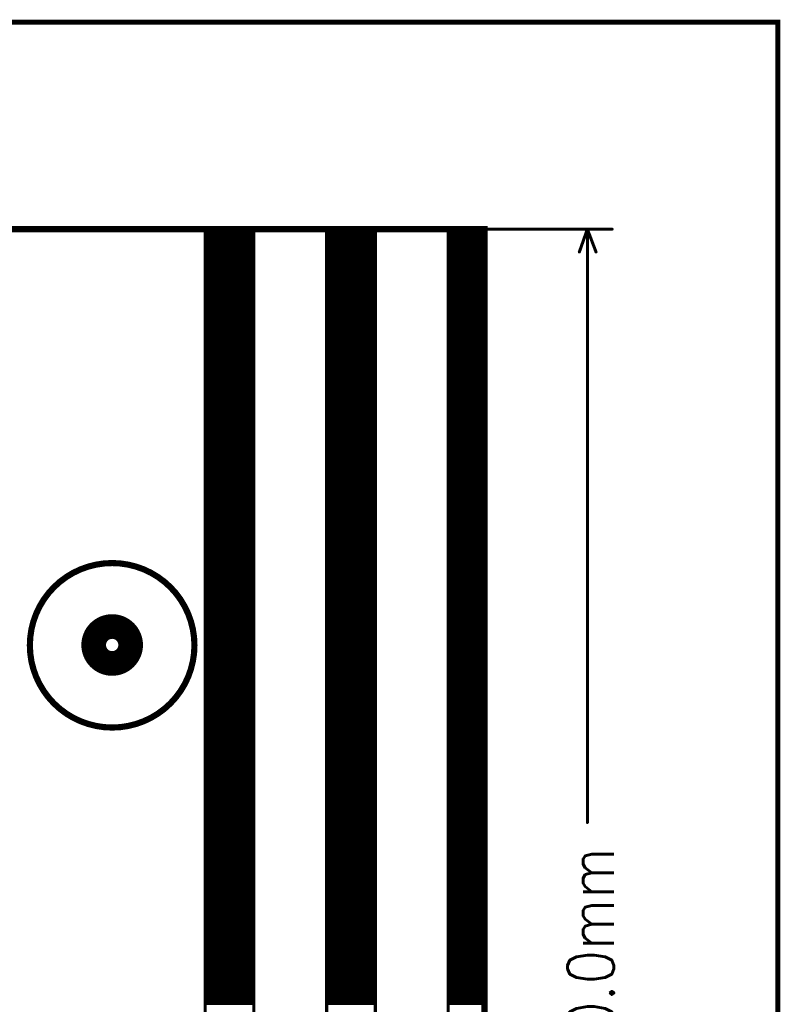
# Model space of a CAD drawing. Extents: x 2.14 to 10.29, y 1.14 to 8.17.
# Tile 14 of 14: x 9.05 to 10.29, y 6.57 to 8.17. Entities that reach past the tile are written whole.
import ezdxf

# ---------------------------------------------------------------- set-up
doc = ezdxf.new("R2010")
doc.units = 0
doc.header["$LTSCALE"] = 25
doc.layers.get('0').update_dxf_attribs({"linetype": 'CONTINUOUS'})
doc.styles.get("Standard").update_dxf_attribs({"font": 'simplex'})

# ---------------------------------------------------------------- blocks, each defined once
blk = doc.blocks.new('DISC')
at = {"color": 0, "const_width": 0.5}
blk.add_lwpolyline([(0, 0.25, 1), (0, -0.25, 1)], format="xyb", close=True, dxfattribs=at)

msp = doc.modelspace()

# ---------------------------------------------------------------- linework, layer by layer
at = {"color": 1, "const_width": 0.008}
msp.add_lwpolyline([(2.146, 1.142), (10.281, 1.142), (10.281, 8.165), (2.146, 8.165), (2.146, 1.142)], dxfattribs=at)
at = {"color": 3}
for points, const_width in [([(8.388, 4.528), (8.388, 7.829), (9.805, 7.829), (9.805, 4.528), (8.388, 4.528)], 0.01), ([(9.234, 7.829), (10.012, 7.829)], 0.005), ([(9.352, 7.829), (9.431, 7.829), (9.431, 4.53), (9.352, 4.53), (9.352, 7.829)], 0.005), ([(9.549, 7.829), (9.628, 7.829), (9.628, 4.53), (9.549, 4.53), (9.549, 7.829)], 0.005), ([(9.746, 7.829), (9.805, 7.829), (9.805, 4.53), (9.746, 4.53), (9.746, 7.829)], 0.005), ([(9.972, 7.829), (9.959, 7.792)], 0.005), ([(9.972, 6.866), (9.972, 7.829)], 0.005), ([(9.972, 7.829), (9.986, 7.792)], 0.005), ([(9.352, 7.827), (9.431, 7.827)], 0.005), ([(9.352, 7.822), (9.431, 7.822)], 0.005), ([(9.352, 7.817), (9.431, 7.817)], 0.005), ([(9.549, 7.827), (9.628, 7.827)], 0.005), ([(9.549, 7.822), (9.628, 7.822)], 0.005), ([(9.549, 7.817), (9.628, 7.817)], 0.005), ([(9.746, 7.827), (9.805, 7.827)], 0.005), ([(9.746, 7.822), (9.805, 7.822)], 0.005), ([(9.746, 7.817), (9.805, 7.817)], 0.005), ([(9.352, 7.812), (9.431, 7.812)], 0.005), ([(9.352, 7.807), (9.431, 7.807)], 0.005), ([(9.352, 7.802), (9.431, 7.802)], 0.005), ([(9.352, 7.797), (9.431, 7.797)], 0.005), ([(9.549, 7.812), (9.628, 7.812)], 0.005), ([(9.549, 7.807), (9.628, 7.807)], 0.005), ([(9.549, 7.802), (9.628, 7.802)], 0.005), ([(9.549, 7.797), (9.628, 7.797)], 0.005), ([(9.746, 7.812), (9.805, 7.812)], 0.005), ([(9.746, 7.807), (9.805, 7.807)], 0.005), ([(9.746, 7.802), (9.805, 7.802)], 0.005), ([(9.746, 7.797), (9.805, 7.797)], 0.005), ([(9.352, 7.792), (9.431, 7.792)], 0.005), ([(9.352, 7.787), (9.431, 7.787)], 0.005), ([(9.352, 7.782), (9.431, 7.782)], 0.005), ([(9.549, 7.792), (9.628, 7.792)], 0.005), ([(9.549, 7.787), (9.628, 7.787)], 0.005), ([(9.549, 7.782), (9.628, 7.782)], 0.005), ([(9.746, 7.792), (9.805, 7.792)], 0.005), ([(9.746, 7.787), (9.805, 7.787)], 0.005), ([(9.746, 7.782), (9.805, 7.782)], 0.005), ([(9.352, 7.777), (9.431, 7.777)], 0.005), ([(9.352, 7.772), (9.431, 7.772)], 0.005), ([(9.352, 7.767), (9.431, 7.767)], 0.005), ([(9.549, 7.777), (9.628, 7.777)], 0.005), ([(9.549, 7.772), (9.628, 7.772)], 0.005), ([(9.549, 7.767), (9.628, 7.767)], 0.005), ([(9.746, 7.777), (9.805, 7.777)], 0.005), ([(9.746, 7.772), (9.805, 7.772)], 0.005), ([(9.746, 7.767), (9.805, 7.767)], 0.005), ([(9.352, 7.762), (9.431, 7.762)], 0.005), ([(9.352, 7.757), (9.431, 7.757)], 0.005), ([(9.352, 7.752), (9.431, 7.752)], 0.005), ([(9.549, 7.762), (9.628, 7.762)], 0.005), ([(9.549, 7.757), (9.628, 7.757)], 0.005), ([(9.549, 7.752), (9.628, 7.752)], 0.005), ([(9.746, 7.762), (9.805, 7.762)], 0.005), ([(9.746, 7.757), (9.805, 7.757)], 0.005), ([(9.746, 7.752), (9.805, 7.752)], 0.005), ([(9.352, 7.747), (9.431, 7.747)], 0.005), ([(9.352, 7.742), (9.431, 7.742)], 0.005), ([(9.352, 7.737), (9.431, 7.737)], 0.005), ([(9.549, 7.747), (9.628, 7.747)], 0.005), ([(9.549, 7.742), (9.628, 7.742)], 0.005), ([(9.549, 7.737), (9.628, 7.737)], 0.005), ([(9.746, 7.747), (9.805, 7.747)], 0.005), ([(9.746, 7.742), (9.805, 7.742)], 0.005), ([(9.746, 7.737), (9.805, 7.737)], 0.005), ([(9.352, 7.732), (9.431, 7.732)], 0.005), ([(9.352, 7.727), (9.431, 7.727)], 0.005), ([(9.352, 7.722), (9.431, 7.722)], 0.005), ([(9.549, 7.732), (9.628, 7.732)], 0.005), ([(9.549, 7.727), (9.628, 7.727)], 0.005), ([(9.549, 7.722), (9.628, 7.722)], 0.005), ([(9.746, 7.732), (9.805, 7.732)], 0.005), ([(9.746, 7.727), (9.805, 7.727)], 0.005), ([(9.746, 7.722), (9.805, 7.722)], 0.005), ([(9.352, 7.717), (9.431, 7.717)], 0.005), ([(9.352, 7.712), (9.431, 7.712)], 0.005), ([(9.352, 7.707), (9.431, 7.707)], 0.005), ([(9.352, 7.702), (9.431, 7.702)], 0.005), ([(9.549, 7.717), (9.628, 7.717)], 0.005), ([(9.549, 7.712), (9.628, 7.712)], 0.005), ([(9.549, 7.707), (9.628, 7.707)], 0.005), ([(9.549, 7.702), (9.628, 7.702)], 0.005), ([(9.746, 7.717), (9.805, 7.717)], 0.005), ([(9.746, 7.712), (9.805, 7.712)], 0.005), ([(9.746, 7.707), (9.805, 7.707)], 0.005), ([(9.746, 7.702), (9.805, 7.702)], 0.005), ([(9.352, 7.697), (9.431, 7.697)], 0.005), ([(9.352, 7.692), (9.431, 7.692)], 0.005), ([(9.352, 7.687), (9.431, 7.687)], 0.005), ([(9.549, 7.697), (9.628, 7.697)], 0.005), ([(9.549, 7.692), (9.628, 7.692)], 0.005), ([(9.549, 7.687), (9.628, 7.687)], 0.005), ([(9.746, 7.697), (9.805, 7.697)], 0.005), ([(9.746, 7.692), (9.805, 7.692)], 0.005), ([(9.746, 7.687), (9.805, 7.687)], 0.005), ([(9.352, 7.682), (9.431, 7.682)], 0.005), ([(9.352, 7.677), (9.431, 7.677)], 0.005), ([(9.352, 7.672), (9.431, 7.672)], 0.005), ([(9.549, 7.682), (9.628, 7.682)], 0.005), ([(9.549, 7.677), (9.628, 7.677)], 0.005), ([(9.549, 7.672), (9.628, 7.672)], 0.005), ([(9.746, 7.682), (9.805, 7.682)], 0.005), ([(9.746, 7.677), (9.805, 7.677)], 0.005), ([(9.746, 7.672), (9.805, 7.672)], 0.005), ([(9.352, 7.667), (9.431, 7.667)], 0.005), ([(9.352, 7.662), (9.431, 7.662)], 0.005), ([(9.352, 7.657), (9.431, 7.657)], 0.005), ([(9.549, 7.667), (9.628, 7.667)], 0.005), ([(9.549, 7.662), (9.628, 7.662)], 0.005), ([(9.549, 7.657), (9.628, 7.657)], 0.005), ([(9.746, 7.667), (9.805, 7.667)], 0.005), ([(9.746, 7.662), (9.805, 7.662)], 0.005), ([(9.746, 7.657), (9.805, 7.657)], 0.005), ([(9.352, 7.652), (9.431, 7.652)], 0.005), ([(9.352, 7.647), (9.431, 7.647)], 0.005), ([(9.352, 7.642), (9.431, 7.642)], 0.005), ([(9.549, 7.652), (9.628, 7.652)], 0.005), ([(9.549, 7.647), (9.628, 7.647)], 0.005), ([(9.549, 7.642), (9.628, 7.642)], 0.005), ([(9.746, 7.652), (9.805, 7.652)], 0.005), ([(9.746, 7.647), (9.805, 7.647)], 0.005), ([(9.746, 7.642), (9.805, 7.642)], 0.005), ([(9.352, 7.637), (9.431, 7.637)], 0.005), ([(9.352, 7.632), (9.431, 7.632)], 0.005), ([(9.352, 7.627), (9.431, 7.627)], 0.005), ([(9.352, 7.622), (9.431, 7.622)], 0.005), ([(9.549, 7.637), (9.628, 7.637)], 0.005), ([(9.549, 7.632), (9.628, 7.632)], 0.005), ([(9.549, 7.627), (9.628, 7.627)], 0.005), ([(9.549, 7.622), (9.628, 7.622)], 0.005), ([(9.746, 7.637), (9.805, 7.637)], 0.005), ([(9.746, 7.632), (9.805, 7.632)], 0.005), ([(9.746, 7.627), (9.805, 7.627)], 0.005), ([(9.746, 7.622), (9.805, 7.622)], 0.005), ([(9.352, 7.617), (9.431, 7.617)], 0.005), ([(9.352, 7.612), (9.431, 7.612)], 0.005), ([(9.352, 7.607), (9.431, 7.607)], 0.005), ([(9.549, 7.617), (9.628, 7.617)], 0.005), ([(9.549, 7.612), (9.628, 7.612)], 0.005), ([(9.549, 7.607), (9.628, 7.607)], 0.005), ([(9.746, 7.617), (9.805, 7.617)], 0.005), ([(9.746, 7.612), (9.805, 7.612)], 0.005), ([(9.746, 7.607), (9.805, 7.607)], 0.005), ([(9.352, 7.602), (9.431, 7.602)], 0.005), ([(9.352, 7.597), (9.431, 7.597)], 0.005), ([(9.352, 7.592), (9.431, 7.592)], 0.005), ([(9.549, 7.602), (9.628, 7.602)], 0.005), ([(9.549, 7.597), (9.628, 7.597)], 0.005), ([(9.549, 7.592), (9.628, 7.592)], 0.005), ([(9.746, 7.602), (9.805, 7.602)], 0.005), ([(9.746, 7.597), (9.805, 7.597)], 0.005), ([(9.746, 7.592), (9.805, 7.592)], 0.005), ([(9.352, 7.587), (9.431, 7.587)], 0.005), ([(9.352, 7.582), (9.431, 7.582)], 0.005), ([(9.352, 7.577), (9.431, 7.577)], 0.005), ([(9.549, 7.587), (9.628, 7.587)], 0.005), ([(9.549, 7.582), (9.628, 7.582)], 0.005), ([(9.549, 7.577), (9.628, 7.577)], 0.005), ([(9.746, 7.587), (9.805, 7.587)], 0.005), ([(9.746, 7.582), (9.805, 7.582)], 0.005), ([(9.746, 7.577), (9.805, 7.577)], 0.005), ([(9.352, 7.572), (9.431, 7.572)], 0.005), ([(9.352, 7.567), (9.431, 7.567)], 0.005), ([(9.352, 7.562), (9.431, 7.562)], 0.005), ([(9.549, 7.572), (9.628, 7.572)], 0.005), ([(9.549, 7.567), (9.628, 7.567)], 0.005), ([(9.549, 7.562), (9.628, 7.562)], 0.005), ([(9.746, 7.572), (9.805, 7.572)], 0.005), ([(9.746, 7.567), (9.805, 7.567)], 0.005), ([(9.746, 7.562), (9.805, 7.562)], 0.005), ([(9.352, 7.557), (9.431, 7.557)], 0.005), ([(9.352, 7.552), (9.431, 7.552)], 0.005), ([(9.352, 7.547), (9.431, 7.547)], 0.005), ([(9.352, 7.542), (9.431, 7.542)], 0.005), ([(9.549, 7.557), (9.628, 7.557)], 0.005), ([(9.549, 7.552), (9.628, 7.552)], 0.005), ([(9.549, 7.547), (9.628, 7.547)], 0.005), ([(9.549, 7.542), (9.628, 7.542)], 0.005), ([(9.746, 7.557), (9.805, 7.557)], 0.005), ([(9.746, 7.552), (9.805, 7.552)], 0.005), ([(9.746, 7.547), (9.805, 7.547)], 0.005), ([(9.746, 7.542), (9.805, 7.542)], 0.005), ([(9.352, 7.537), (9.431, 7.537)], 0.005), ([(9.352, 7.532), (9.431, 7.532)], 0.005), ([(9.352, 7.527), (9.431, 7.527)], 0.005), ([(9.549, 7.537), (9.628, 7.537)], 0.005), ([(9.549, 7.532), (9.628, 7.532)], 0.005), ([(9.549, 7.527), (9.628, 7.527)], 0.005), ([(9.746, 7.537), (9.805, 7.537)], 0.005), ([(9.746, 7.532), (9.805, 7.532)], 0.005), ([(9.746, 7.527), (9.805, 7.527)], 0.005), ([(9.352, 7.522), (9.431, 7.522)], 0.005), ([(9.352, 7.517), (9.431, 7.517)], 0.005), ([(9.352, 7.512), (9.431, 7.512)], 0.005), ([(9.549, 7.522), (9.628, 7.522)], 0.005), ([(9.549, 7.517), (9.628, 7.517)], 0.005), ([(9.549, 7.512), (9.628, 7.512)], 0.005), ([(9.746, 7.522), (9.805, 7.522)], 0.005), ([(9.746, 7.517), (9.805, 7.517)], 0.005), ([(9.746, 7.512), (9.805, 7.512)], 0.005), ([(9.352, 7.507), (9.431, 7.507)], 0.005), ([(9.352, 7.502), (9.431, 7.502)], 0.005), ([(9.352, 7.497), (9.431, 7.497)], 0.005), ([(9.549, 7.507), (9.628, 7.507)], 0.005), ([(9.549, 7.502), (9.628, 7.502)], 0.005), ([(9.549, 7.497), (9.628, 7.497)], 0.005), ([(9.746, 7.507), (9.805, 7.507)], 0.005), ([(9.746, 7.502), (9.805, 7.502)], 0.005), ([(9.746, 7.497), (9.805, 7.497)], 0.005), ([(9.352, 7.492), (9.431, 7.492)], 0.005), ([(9.352, 7.487), (9.431, 7.487)], 0.005), ([(9.352, 7.482), (9.431, 7.482)], 0.005), ([(9.549, 7.492), (9.628, 7.492)], 0.005), ([(9.549, 7.487), (9.628, 7.487)], 0.005), ([(9.549, 7.482), (9.628, 7.482)], 0.005), ([(9.746, 7.492), (9.805, 7.492)], 0.005), ([(9.746, 7.487), (9.805, 7.487)], 0.005), ([(9.746, 7.482), (9.805, 7.482)], 0.005), ([(9.352, 7.477), (9.431, 7.477)], 0.005), ([(9.352, 7.472), (9.431, 7.472)], 0.005), ([(9.352, 7.467), (9.431, 7.467)], 0.005), ([(9.352, 7.462), (9.431, 7.462)], 0.005), ([(9.549, 7.477), (9.628, 7.477)], 0.005), ([(9.549, 7.472), (9.628, 7.472)], 0.005), ([(9.549, 7.467), (9.628, 7.467)], 0.005), ([(9.549, 7.462), (9.628, 7.462)], 0.005), ([(9.746, 7.477), (9.805, 7.477)], 0.005), ([(9.746, 7.472), (9.805, 7.472)], 0.005), ([(9.746, 7.467), (9.805, 7.467)], 0.005), ([(9.746, 7.462), (9.805, 7.462)], 0.005), ([(9.352, 7.457), (9.431, 7.457)], 0.005), ([(9.352, 7.452), (9.431, 7.452)], 0.005), ([(9.352, 7.447), (9.431, 7.447)], 0.005), ([(9.549, 7.457), (9.628, 7.457)], 0.005), ([(9.549, 7.452), (9.628, 7.452)], 0.005), ([(9.549, 7.447), (9.628, 7.447)], 0.005), ([(9.746, 7.457), (9.805, 7.457)], 0.005), ([(9.746, 7.452), (9.805, 7.452)], 0.005), ([(9.746, 7.447), (9.805, 7.447)], 0.005), ([(9.352, 7.442), (9.431, 7.442)], 0.005), ([(9.352, 7.437), (9.431, 7.437)], 0.005), ([(9.352, 7.432), (9.431, 7.432)], 0.005), ([(9.549, 7.442), (9.628, 7.442)], 0.005), ([(9.549, 7.437), (9.628, 7.437)], 0.005), ([(9.549, 7.432), (9.628, 7.432)], 0.005), ([(9.746, 7.442), (9.805, 7.442)], 0.005), ([(9.746, 7.437), (9.805, 7.437)], 0.005), ([(9.746, 7.432), (9.805, 7.432)], 0.005), ([(9.352, 7.427), (9.431, 7.427)], 0.005), ([(9.352, 7.422), (9.431, 7.422)], 0.005), ([(9.352, 7.417), (9.431, 7.417)], 0.005), ([(9.549, 7.427), (9.628, 7.427)], 0.005), ([(9.549, 7.422), (9.628, 7.422)], 0.005), ([(9.549, 7.417), (9.628, 7.417)], 0.005), ([(9.746, 7.427), (9.805, 7.427)], 0.005), ([(9.746, 7.422), (9.805, 7.422)], 0.005), ([(9.746, 7.417), (9.805, 7.417)], 0.005), ([(9.352, 7.412), (9.431, 7.412)], 0.005), ([(9.352, 7.407), (9.431, 7.407)], 0.005), ([(9.352, 7.402), (9.431, 7.402)], 0.005), ([(9.549, 7.412), (9.628, 7.412)], 0.005), ([(9.549, 7.407), (9.628, 7.407)], 0.005), ([(9.549, 7.402), (9.628, 7.402)], 0.005), ([(9.746, 7.412), (9.805, 7.412)], 0.005), ([(9.746, 7.407), (9.805, 7.407)], 0.005), ([(9.746, 7.402), (9.805, 7.402)], 0.005), ([(9.352, 7.397), (9.431, 7.397)], 0.005), ([(9.352, 7.392), (9.431, 7.392)], 0.005), ([(9.352, 7.387), (9.431, 7.387)], 0.005), ([(9.352, 7.382), (9.431, 7.382)], 0.005), ([(9.549, 7.397), (9.628, 7.397)], 0.005), ([(9.549, 7.392), (9.628, 7.392)], 0.005), ([(9.549, 7.387), (9.628, 7.387)], 0.005), ([(9.549, 7.382), (9.628, 7.382)], 0.005), ([(9.746, 7.397), (9.805, 7.397)], 0.005), ([(9.746, 7.392), (9.805, 7.392)], 0.005), ([(9.746, 7.387), (9.805, 7.387)], 0.005), ([(9.746, 7.382), (9.805, 7.382)], 0.005), ([(9.352, 7.377), (9.431, 7.377)], 0.005), ([(9.352, 7.372), (9.431, 7.372)], 0.005), ([(9.352, 7.367), (9.431, 7.367)], 0.005), ([(9.549, 7.377), (9.628, 7.377)], 0.005), ([(9.549, 7.372), (9.628, 7.372)], 0.005), ([(9.549, 7.367), (9.628, 7.367)], 0.005), ([(9.746, 7.377), (9.805, 7.377)], 0.005), ([(9.746, 7.372), (9.805, 7.372)], 0.005), ([(9.746, 7.367), (9.805, 7.367)], 0.005), ([(9.352, 7.362), (9.431, 7.362)], 0.005), ([(9.352, 7.357), (9.431, 7.357)], 0.005), ([(9.352, 7.352), (9.431, 7.352)], 0.005), ([(9.549, 7.362), (9.628, 7.362)], 0.005), ([(9.549, 7.357), (9.628, 7.357)], 0.005), ([(9.549, 7.352), (9.628, 7.352)], 0.005), ([(9.746, 7.362), (9.805, 7.362)], 0.005), ([(9.746, 7.357), (9.805, 7.357)], 0.005), ([(9.746, 7.352), (9.805, 7.352)], 0.005), ([(9.352, 7.347), (9.431, 7.347)], 0.005), ([(9.352, 7.342), (9.431, 7.342)], 0.005), ([(9.352, 7.337), (9.431, 7.337)], 0.005), ([(9.549, 7.347), (9.628, 7.347)], 0.005), ([(9.549, 7.342), (9.628, 7.342)], 0.005), ([(9.549, 7.337), (9.628, 7.337)], 0.005), ([(9.746, 7.347), (9.805, 7.347)], 0.005), ([(9.746, 7.342), (9.805, 7.342)], 0.005), ([(9.746, 7.337), (9.805, 7.337)], 0.005), ([(9.352, 7.332), (9.431, 7.332)], 0.005), ([(9.352, 7.327), (9.431, 7.327)], 0.005), ([(9.352, 7.322), (9.431, 7.322)], 0.005), ([(9.549, 7.332), (9.628, 7.332)], 0.005), ([(9.549, 7.327), (9.628, 7.327)], 0.005), ([(9.549, 7.322), (9.628, 7.322)], 0.005), ([(9.746, 7.332), (9.805, 7.332)], 0.005), ([(9.746, 7.327), (9.805, 7.327)], 0.005), ([(9.746, 7.322), (9.805, 7.322)], 0.005), ([(9.352, 7.317), (9.431, 7.317)], 0.005), ([(9.352, 7.312), (9.431, 7.312)], 0.005), ([(9.352, 7.307), (9.431, 7.307)], 0.005), ([(9.352, 7.302), (9.431, 7.302)], 0.005), ([(9.549, 7.317), (9.628, 7.317)], 0.005), ([(9.549, 7.312), (9.628, 7.312)], 0.005), ([(9.549, 7.307), (9.628, 7.307)], 0.005), ([(9.549, 7.302), (9.628, 7.302)], 0.005), ([(9.746, 7.317), (9.805, 7.317)], 0.005), ([(9.746, 7.312), (9.805, 7.312)], 0.005), ([(9.746, 7.307), (9.805, 7.307)], 0.005), ([(9.746, 7.302), (9.805, 7.302)], 0.005), ([(9.352, 7.297), (9.431, 7.297)], 0.005), ([(9.352, 7.292), (9.431, 7.292)], 0.005), ([(9.352, 7.287), (9.431, 7.287)], 0.005), ([(9.549, 7.297), (9.628, 7.297)], 0.005), ([(9.549, 7.292), (9.628, 7.292)], 0.005), ([(9.549, 7.287), (9.628, 7.287)], 0.005), ([(9.746, 7.297), (9.805, 7.297)], 0.005), ([(9.746, 7.292), (9.805, 7.292)], 0.005), ([(9.746, 7.287), (9.805, 7.287)], 0.005), ([(9.352, 7.282), (9.431, 7.282)], 0.005), ([(9.352, 7.277), (9.431, 7.277)], 0.005), ([(9.352, 7.272), (9.431, 7.272)], 0.005), ([(9.549, 7.282), (9.628, 7.282)], 0.005), ([(9.549, 7.277), (9.628, 7.277)], 0.005), ([(9.549, 7.272), (9.628, 7.272)], 0.005), ([(9.746, 7.282), (9.805, 7.282)], 0.005), ([(9.746, 7.277), (9.805, 7.277)], 0.005), ([(9.746, 7.272), (9.805, 7.272)], 0.005), ([(9.352, 7.267), (9.431, 7.267)], 0.005), ([(9.352, 7.262), (9.431, 7.262)], 0.005), ([(9.352, 7.257), (9.431, 7.257)], 0.005), ([(9.549, 7.267), (9.628, 7.267)], 0.005), ([(9.549, 7.262), (9.628, 7.262)], 0.005), ([(9.549, 7.257), (9.628, 7.257)], 0.005), ([(9.746, 7.267), (9.805, 7.267)], 0.005), ([(9.746, 7.262), (9.805, 7.262)], 0.005), ([(9.746, 7.257), (9.805, 7.257)], 0.005), ([(9.352, 7.252), (9.431, 7.252)], 0.005), ([(9.352, 7.247), (9.431, 7.247)], 0.005), ([(9.352, 7.242), (9.431, 7.242)], 0.005), ([(9.549, 7.252), (9.628, 7.252)], 0.005), ([(9.549, 7.247), (9.628, 7.247)], 0.005), ([(9.549, 7.242), (9.628, 7.242)], 0.005), ([(9.746, 7.252), (9.805, 7.252)], 0.005), ([(9.746, 7.247), (9.805, 7.247)], 0.005), ([(9.746, 7.242), (9.805, 7.242)], 0.005), ([(9.352, 7.237), (9.431, 7.237)], 0.005), ([(9.352, 7.232), (9.431, 7.232)], 0.005), ([(9.352, 7.227), (9.431, 7.227)], 0.005), ([(9.352, 7.222), (9.431, 7.222)], 0.005), ([(9.549, 7.237), (9.628, 7.237)], 0.005), ([(9.549, 7.232), (9.628, 7.232)], 0.005), ([(9.549, 7.227), (9.628, 7.227)], 0.005), ([(9.549, 7.222), (9.628, 7.222)], 0.005), ([(9.746, 7.237), (9.805, 7.237)], 0.005), ([(9.746, 7.232), (9.805, 7.232)], 0.005), ([(9.746, 7.227), (9.805, 7.227)], 0.005), ([(9.746, 7.222), (9.805, 7.222)], 0.005), ([(9.352, 7.217), (9.431, 7.217)], 0.005), ([(9.352, 7.212), (9.431, 7.212)], 0.005), ([(9.352, 7.207), (9.431, 7.207)], 0.005), ([(9.549, 7.217), (9.628, 7.217)], 0.005), ([(9.549, 7.212), (9.628, 7.212)], 0.005), ([(9.549, 7.207), (9.628, 7.207)], 0.005), ([(9.746, 7.217), (9.805, 7.217)], 0.005), ([(9.746, 7.212), (9.805, 7.212)], 0.005), ([(9.746, 7.207), (9.805, 7.207)], 0.005), ([(9.352, 7.202), (9.431, 7.202)], 0.005), ([(9.352, 7.197), (9.431, 7.197)], 0.005), ([(9.352, 7.192), (9.431, 7.192)], 0.005), ([(9.549, 7.202), (9.628, 7.202)], 0.005), ([(9.549, 7.197), (9.628, 7.197)], 0.005), ([(9.549, 7.192), (9.628, 7.192)], 0.005), ([(9.746, 7.202), (9.805, 7.202)], 0.005), ([(9.746, 7.197), (9.805, 7.197)], 0.005), ([(9.746, 7.192), (9.805, 7.192)], 0.005), ([(9.352, 7.187), (9.431, 7.187)], 0.005), ([(9.352, 7.182), (9.431, 7.182)], 0.005), ([(9.352, 7.177), (9.431, 7.177)], 0.005), ([(9.549, 7.187), (9.628, 7.187)], 0.005), ([(9.549, 7.182), (9.628, 7.182)], 0.005), ([(9.549, 7.177), (9.628, 7.177)], 0.005), ([(9.746, 7.187), (9.805, 7.187)], 0.005), ([(9.746, 7.182), (9.805, 7.182)], 0.005), ([(9.746, 7.177), (9.805, 7.177)], 0.005), ([(9.352, 7.172), (9.431, 7.172)], 0.005), ([(9.352, 7.167), (9.431, 7.167)], 0.005), ([(9.352, 7.162), (9.431, 7.162)], 0.005), ([(9.549, 7.172), (9.628, 7.172)], 0.005), ([(9.549, 7.167), (9.628, 7.167)], 0.005), ([(9.549, 7.162), (9.628, 7.162)], 0.005), ([(9.746, 7.172), (9.805, 7.172)], 0.005), ([(9.746, 7.167), (9.805, 7.167)], 0.005), ([(9.746, 7.162), (9.805, 7.162)], 0.005), ([(9.352, 7.157), (9.431, 7.157)], 0.005), ([(9.352, 7.152), (9.431, 7.152)], 0.005), ([(9.352, 7.147), (9.431, 7.147)], 0.005), ([(9.352, 7.142), (9.431, 7.142)], 0.005), ([(9.549, 7.157), (9.628, 7.157)], 0.005), ([(9.549, 7.152), (9.628, 7.152)], 0.005), ([(9.549, 7.147), (9.628, 7.147)], 0.005), ([(9.549, 7.142), (9.628, 7.142)], 0.005), ([(9.746, 7.157), (9.805, 7.157)], 0.005), ([(9.746, 7.152), (9.805, 7.152)], 0.005), ([(9.746, 7.147), (9.805, 7.147)], 0.005), ([(9.746, 7.142), (9.805, 7.142)], 0.005), ([(9.352, 7.137), (9.431, 7.137)], 0.005), ([(9.352, 7.132), (9.431, 7.132)], 0.005), ([(9.352, 7.127), (9.431, 7.127)], 0.005), ([(9.549, 7.137), (9.628, 7.137)], 0.005), ([(9.549, 7.132), (9.628, 7.132)], 0.005), ([(9.549, 7.127), (9.628, 7.127)], 0.005), ([(9.746, 7.137), (9.805, 7.137)], 0.005), ([(9.746, 7.132), (9.805, 7.132)], 0.005), ([(9.746, 7.127), (9.805, 7.127)], 0.005), ([(9.352, 7.122), (9.431, 7.122)], 0.005), ([(9.352, 7.117), (9.431, 7.117)], 0.005), ([(9.352, 7.112), (9.431, 7.112)], 0.005), ([(9.549, 7.122), (9.628, 7.122)], 0.005), ([(9.549, 7.117), (9.628, 7.117)], 0.005), ([(9.549, 7.112), (9.628, 7.112)], 0.005), ([(9.746, 7.122), (9.805, 7.122)], 0.005), ([(9.746, 7.117), (9.805, 7.117)], 0.005), ([(9.746, 7.112), (9.805, 7.112)], 0.005), ([(9.352, 7.107), (9.431, 7.107)], 0.005), ([(9.352, 7.102), (9.431, 7.102)], 0.005), ([(9.352, 7.097), (9.431, 7.097)], 0.005), ([(9.549, 7.107), (9.628, 7.107)], 0.005), ([(9.549, 7.102), (9.628, 7.102)], 0.005), ([(9.549, 7.097), (9.628, 7.097)], 0.005), ([(9.746, 7.107), (9.805, 7.107)], 0.005), ([(9.746, 7.102), (9.805, 7.102)], 0.005), ([(9.746, 7.097), (9.805, 7.097)], 0.005), ([(9.352, 7.092), (9.431, 7.092)], 0.005), ([(9.352, 7.087), (9.431, 7.087)], 0.005), ([(9.352, 7.082), (9.431, 7.082)], 0.005), ([(9.549, 7.092), (9.628, 7.092)], 0.005), ([(9.549, 7.087), (9.628, 7.087)], 0.005), ([(9.549, 7.082), (9.628, 7.082)], 0.005), ([(9.746, 7.092), (9.805, 7.092)], 0.005), ([(9.746, 7.087), (9.805, 7.087)], 0.005), ([(9.746, 7.082), (9.805, 7.082)], 0.005), ([(9.352, 7.077), (9.431, 7.077)], 0.005), ([(9.352, 7.072), (9.431, 7.072)], 0.005), ([(9.352, 7.067), (9.431, 7.067)], 0.005), ([(9.352, 7.062), (9.431, 7.062)], 0.005), ([(9.549, 7.077), (9.628, 7.077)], 0.005), ([(9.549, 7.072), (9.628, 7.072)], 0.005), ([(9.549, 7.067), (9.628, 7.067)], 0.005), ([(9.549, 7.062), (9.628, 7.062)], 0.005), ([(9.746, 7.077), (9.805, 7.077)], 0.005), ([(9.746, 7.072), (9.805, 7.072)], 0.005), ([(9.746, 7.067), (9.805, 7.067)], 0.005), ([(9.746, 7.062), (9.805, 7.062)], 0.005), ([(9.352, 7.057), (9.431, 7.057)], 0.005), ([(9.352, 7.052), (9.431, 7.052)], 0.005), ([(9.352, 7.047), (9.431, 7.047)], 0.005), ([(9.549, 7.057), (9.628, 7.057)], 0.005), ([(9.549, 7.052), (9.628, 7.052)], 0.005), ([(9.549, 7.047), (9.628, 7.047)], 0.005), ([(9.746, 7.057), (9.805, 7.057)], 0.005), ([(9.746, 7.052), (9.805, 7.052)], 0.005), ([(9.746, 7.047), (9.805, 7.047)], 0.005), ([(9.352, 7.042), (9.431, 7.042)], 0.005), ([(9.352, 7.037), (9.431, 7.037)], 0.005), ([(9.352, 7.032), (9.431, 7.032)], 0.005), ([(9.549, 7.042), (9.628, 7.042)], 0.005), ([(9.549, 7.037), (9.628, 7.037)], 0.005), ([(9.549, 7.032), (9.628, 7.032)], 0.005), ([(9.746, 7.042), (9.805, 7.042)], 0.005), ([(9.746, 7.037), (9.805, 7.037)], 0.005), ([(9.746, 7.032), (9.805, 7.032)], 0.005), ([(9.352, 7.027), (9.431, 7.027)], 0.005), ([(9.352, 7.022), (9.431, 7.022)], 0.005), ([(9.352, 7.017), (9.431, 7.017)], 0.005), ([(9.549, 7.027), (9.628, 7.027)], 0.005), ([(9.549, 7.022), (9.628, 7.022)], 0.005), ([(9.549, 7.017), (9.628, 7.017)], 0.005), ([(9.746, 7.027), (9.805, 7.027)], 0.005), ([(9.746, 7.022), (9.805, 7.022)], 0.005), ([(9.746, 7.017), (9.805, 7.017)], 0.005), ([(9.352, 7.012), (9.431, 7.012)], 0.005), ([(9.352, 7.007), (9.431, 7.007)], 0.005), ([(9.352, 7.002), (9.431, 7.002)], 0.005), ([(9.549, 7.012), (9.628, 7.012)], 0.005), ([(9.549, 7.007), (9.628, 7.007)], 0.005), ([(9.549, 7.002), (9.628, 7.002)], 0.005), ([(9.746, 7.012), (9.805, 7.012)], 0.005), ([(9.746, 7.007), (9.805, 7.007)], 0.005), ([(9.746, 7.002), (9.805, 7.002)], 0.005), ([(9.352, 6.997), (9.431, 6.997)], 0.005), ([(9.352, 6.992), (9.431, 6.992)], 0.005), ([(9.352, 6.987), (9.431, 6.987)], 0.005), ([(9.352, 6.982), (9.431, 6.982)], 0.005), ([(9.549, 6.997), (9.628, 6.997)], 0.005), ([(9.549, 6.992), (9.628, 6.992)], 0.005), ([(9.549, 6.987), (9.628, 6.987)], 0.005), ([(9.549, 6.982), (9.628, 6.982)], 0.005), ([(9.746, 6.997), (9.805, 6.997)], 0.005), ([(9.746, 6.992), (9.805, 6.992)], 0.005), ([(9.746, 6.987), (9.805, 6.987)], 0.005), ([(9.746, 6.982), (9.805, 6.982)], 0.005), ([(9.352, 6.977), (9.431, 6.977)], 0.005), ([(9.352, 6.972), (9.431, 6.972)], 0.005), ([(9.352, 6.967), (9.431, 6.967)], 0.005), ([(9.549, 6.977), (9.628, 6.977)], 0.005), ([(9.549, 6.972), (9.628, 6.972)], 0.005), ([(9.549, 6.967), (9.628, 6.967)], 0.005), ([(9.746, 6.977), (9.805, 6.977)], 0.005), ([(9.746, 6.972), (9.805, 6.972)], 0.005), ([(9.746, 6.967), (9.805, 6.967)], 0.005), ([(9.352, 6.962), (9.431, 6.962)], 0.005), ([(9.352, 6.957), (9.431, 6.957)], 0.005), ([(9.352, 6.952), (9.431, 6.952)], 0.005), ([(9.549, 6.962), (9.628, 6.962)], 0.005), ([(9.549, 6.957), (9.628, 6.957)], 0.005), ([(9.549, 6.952), (9.628, 6.952)], 0.005), ([(9.746, 6.962), (9.805, 6.962)], 0.005), ([(9.746, 6.957), (9.805, 6.957)], 0.005), ([(9.746, 6.952), (9.805, 6.952)], 0.005), ([(9.352, 6.947), (9.431, 6.947)], 0.005), ([(9.352, 6.942), (9.431, 6.942)], 0.005), ([(9.352, 6.937), (9.431, 6.937)], 0.005), ([(9.549, 6.947), (9.628, 6.947)], 0.005), ([(9.549, 6.942), (9.628, 6.942)], 0.005), ([(9.549, 6.937), (9.628, 6.937)], 0.005), ([(9.746, 6.947), (9.805, 6.947)], 0.005), ([(9.746, 6.942), (9.805, 6.942)], 0.005), ([(9.746, 6.937), (9.805, 6.937)], 0.005), ([(9.352, 6.932), (9.431, 6.932)], 0.005), ([(9.352, 6.927), (9.431, 6.927)], 0.005), ([(9.352, 6.922), (9.431, 6.922)], 0.005), ([(9.549, 6.932), (9.628, 6.932)], 0.005), ([(9.549, 6.927), (9.628, 6.927)], 0.005), ([(9.549, 6.922), (9.628, 6.922)], 0.005), ([(9.746, 6.932), (9.805, 6.932)], 0.005), ([(9.746, 6.927), (9.805, 6.927)], 0.005), ([(9.746, 6.922), (9.805, 6.922)], 0.005), ([(9.352, 6.917), (9.431, 6.917)], 0.005), ([(9.352, 6.912), (9.431, 6.912)], 0.005), ([(9.352, 6.907), (9.431, 6.907)], 0.005), ([(9.352, 6.902), (9.431, 6.902)], 0.005), ([(9.549, 6.917), (9.628, 6.917)], 0.005), ([(9.549, 6.912), (9.628, 6.912)], 0.005), ([(9.549, 6.907), (9.628, 6.907)], 0.005), ([(9.549, 6.902), (9.628, 6.902)], 0.005), ([(9.746, 6.917), (9.805, 6.917)], 0.005), ([(9.746, 6.912), (9.805, 6.912)], 0.005), ([(9.746, 6.907), (9.805, 6.907)], 0.005), ([(9.746, 6.902), (9.805, 6.902)], 0.005), ([(9.352, 6.897), (9.431, 6.897)], 0.005), ([(9.352, 6.892), (9.431, 6.892)], 0.005), ([(9.352, 6.887), (9.431, 6.887)], 0.005), ([(9.549, 6.897), (9.628, 6.897)], 0.005), ([(9.549, 6.892), (9.628, 6.892)], 0.005), ([(9.549, 6.887), (9.628, 6.887)], 0.005), ([(9.746, 6.897), (9.805, 6.897)], 0.005), ([(9.746, 6.892), (9.805, 6.892)], 0.005), ([(9.746, 6.887), (9.805, 6.887)], 0.005), ([(9.352, 6.882), (9.431, 6.882)], 0.005), ([(9.352, 6.877), (9.431, 6.877)], 0.005), ([(9.352, 6.872), (9.431, 6.872)], 0.005), ([(9.549, 6.882), (9.628, 6.882)], 0.005), ([(9.549, 6.877), (9.628, 6.877)], 0.005), ([(9.549, 6.872), (9.628, 6.872)], 0.005), ([(9.746, 6.882), (9.805, 6.882)], 0.005), ([(9.746, 6.877), (9.805, 6.877)], 0.005), ([(9.746, 6.872), (9.805, 6.872)], 0.005), ([(9.352, 6.867), (9.431, 6.867)], 0.005), ([(9.352, 6.862), (9.431, 6.862)], 0.005), ([(9.352, 6.857), (9.431, 6.857)], 0.005), ([(9.549, 6.867), (9.628, 6.867)], 0.005), ([(9.549, 6.862), (9.628, 6.862)], 0.005), ([(9.549, 6.857), (9.628, 6.857)], 0.005), ([(9.746, 6.867), (9.805, 6.867)], 0.005), ([(9.746, 6.862), (9.805, 6.862)], 0.005), ([(9.746, 6.857), (9.805, 6.857)], 0.005), ([(9.352, 6.852), (9.431, 6.852)], 0.005), ([(9.352, 6.847), (9.431, 6.847)], 0.005), ([(9.352, 6.842), (9.431, 6.842)], 0.005), ([(9.549, 6.852), (9.628, 6.852)], 0.005), ([(9.549, 6.847), (9.628, 6.847)], 0.005), ([(9.549, 6.842), (9.628, 6.842)], 0.005), ([(9.746, 6.852), (9.805, 6.852)], 0.005), ([(9.746, 6.847), (9.805, 6.847)], 0.005), ([(9.746, 6.842), (9.805, 6.842)], 0.005), ([(9.352, 6.837), (9.431, 6.837)], 0.005), ([(9.352, 6.832), (9.431, 6.832)], 0.005), ([(9.352, 6.827), (9.431, 6.827)], 0.005), ([(9.549, 6.837), (9.628, 6.837)], 0.005), ([(9.549, 6.832), (9.628, 6.832)], 0.005), ([(9.549, 6.827), (9.628, 6.827)], 0.005), ([(9.746, 6.837), (9.805, 6.837)], 0.005), ([(9.746, 6.832), (9.805, 6.832)], 0.005), ([(9.746, 6.827), (9.805, 6.827)], 0.005), ([(9.352, 6.822), (9.431, 6.822)], 0.005), ([(9.352, 6.817), (9.431, 6.817)], 0.005), ([(9.352, 6.812), (9.431, 6.812)], 0.005), ([(9.352, 6.807), (9.431, 6.807)], 0.005), ([(9.549, 6.822), (9.628, 6.822)], 0.005), ([(9.549, 6.817), (9.628, 6.817)], 0.005), ([(9.549, 6.812), (9.628, 6.812)], 0.005), ([(9.549, 6.807), (9.628, 6.807)], 0.005), ([(9.746, 6.822), (9.805, 6.822)], 0.005), ([(9.746, 6.817), (9.805, 6.817)], 0.005), ([(9.746, 6.812), (9.805, 6.812)], 0.005), ([(9.746, 6.807), (9.805, 6.807)], 0.005), ([(9.352, 6.802), (9.431, 6.802)], 0.005), ([(9.352, 6.797), (9.431, 6.797)], 0.005), ([(9.352, 6.792), (9.431, 6.792)], 0.005), ([(9.549, 6.802), (9.628, 6.802)], 0.005), ([(9.549, 6.797), (9.628, 6.797)], 0.005), ([(9.549, 6.792), (9.628, 6.792)], 0.005), ([(9.746, 6.802), (9.805, 6.802)], 0.005), ([(9.746, 6.797), (9.805, 6.797)], 0.005), ([(9.746, 6.792), (9.805, 6.792)], 0.005), ([(9.352, 6.787), (9.431, 6.787)], 0.005), ([(9.352, 6.782), (9.431, 6.782)], 0.005), ([(9.352, 6.777), (9.431, 6.777)], 0.005), ([(9.549, 6.787), (9.628, 6.787)], 0.005), ([(9.549, 6.782), (9.628, 6.782)], 0.005), ([(9.549, 6.777), (9.628, 6.777)], 0.005), ([(9.746, 6.787), (9.805, 6.787)], 0.005), ([(9.746, 6.782), (9.805, 6.782)], 0.005), ([(9.746, 6.777), (9.805, 6.777)], 0.005), ([(9.352, 6.772), (9.431, 6.772)], 0.005), ([(9.352, 6.767), (9.431, 6.767)], 0.005), ([(9.352, 6.762), (9.431, 6.762)], 0.005), ([(9.549, 6.772), (9.628, 6.772)], 0.005), ([(9.549, 6.767), (9.628, 6.767)], 0.005), ([(9.549, 6.762), (9.628, 6.762)], 0.005), ([(9.746, 6.772), (9.805, 6.772)], 0.005), ([(9.746, 6.767), (9.805, 6.767)], 0.005), ([(9.746, 6.762), (9.805, 6.762)], 0.005), ([(9.352, 6.757), (9.431, 6.757)], 0.005), ([(9.352, 6.752), (9.431, 6.752)], 0.005), ([(9.352, 6.747), (9.431, 6.747)], 0.005), ([(9.549, 6.757), (9.628, 6.757)], 0.005), ([(9.549, 6.752), (9.628, 6.752)], 0.005), ([(9.549, 6.747), (9.628, 6.747)], 0.005), ([(9.746, 6.757), (9.805, 6.757)], 0.005), ([(9.746, 6.752), (9.805, 6.752)], 0.005), ([(9.746, 6.747), (9.805, 6.747)], 0.005), ([(9.352, 6.742), (9.431, 6.742)], 0.005), ([(9.352, 6.737), (9.431, 6.737)], 0.005), ([(9.352, 6.732), (9.431, 6.732)], 0.005), ([(9.352, 6.727), (9.431, 6.727)], 0.005), ([(9.549, 6.742), (9.628, 6.742)], 0.005), ([(9.549, 6.737), (9.628, 6.737)], 0.005), ([(9.549, 6.732), (9.628, 6.732)], 0.005), ([(9.549, 6.727), (9.628, 6.727)], 0.005), ([(9.746, 6.742), (9.805, 6.742)], 0.005), ([(9.746, 6.737), (9.805, 6.737)], 0.005), ([(9.746, 6.732), (9.805, 6.732)], 0.005), ([(9.746, 6.727), (9.805, 6.727)], 0.005), ([(9.352, 6.722), (9.431, 6.722)], 0.005), ([(9.352, 6.717), (9.431, 6.717)], 0.005), ([(9.352, 6.712), (9.431, 6.712)], 0.005), ([(9.549, 6.722), (9.628, 6.722)], 0.005), ([(9.549, 6.717), (9.628, 6.717)], 0.005), ([(9.549, 6.712), (9.628, 6.712)], 0.005), ([(9.746, 6.722), (9.805, 6.722)], 0.005), ([(9.746, 6.717), (9.805, 6.717)], 0.005), ([(9.746, 6.712), (9.805, 6.712)], 0.005), ([(9.352, 6.707), (9.431, 6.707)], 0.005), ([(9.352, 6.702), (9.431, 6.702)], 0.005), ([(9.352, 6.697), (9.431, 6.697)], 0.005), ([(9.549, 6.707), (9.628, 6.707)], 0.005), ([(9.549, 6.702), (9.628, 6.702)], 0.005), ([(9.549, 6.697), (9.628, 6.697)], 0.005), ([(9.746, 6.707), (9.805, 6.707)], 0.005), ([(9.746, 6.702), (9.805, 6.702)], 0.005), ([(9.746, 6.697), (9.805, 6.697)], 0.005), ([(9.352, 6.692), (9.431, 6.692)], 0.005), ([(9.352, 6.687), (9.431, 6.687)], 0.005), ([(9.352, 6.682), (9.431, 6.682)], 0.005), ([(9.549, 6.692), (9.628, 6.692)], 0.005), ([(9.549, 6.687), (9.628, 6.687)], 0.005), ([(9.549, 6.682), (9.628, 6.682)], 0.005), ([(9.746, 6.692), (9.805, 6.692)], 0.005), ([(9.746, 6.687), (9.805, 6.687)], 0.005), ([(9.746, 6.682), (9.805, 6.682)], 0.005), ([(9.352, 6.677), (9.431, 6.677)], 0.005), ([(9.352, 6.672), (9.431, 6.672)], 0.005), ([(9.352, 6.667), (9.431, 6.667)], 0.005), ([(9.549, 6.677), (9.628, 6.677)], 0.005), ([(9.549, 6.672), (9.628, 6.672)], 0.005), ([(9.549, 6.667), (9.628, 6.667)], 0.005), ([(9.746, 6.677), (9.805, 6.677)], 0.005), ([(9.746, 6.672), (9.805, 6.672)], 0.005), ([(9.746, 6.667), (9.805, 6.667)], 0.005), ([(9.352, 6.662), (9.431, 6.662)], 0.005), ([(9.352, 6.657), (9.431, 6.657)], 0.005), ([(9.352, 6.652), (9.431, 6.652)], 0.005), ([(9.352, 6.647), (9.431, 6.647)], 0.005), ([(9.549, 6.662), (9.628, 6.662)], 0.005), ([(9.549, 6.657), (9.628, 6.657)], 0.005), ([(9.549, 6.652), (9.628, 6.652)], 0.005), ([(9.549, 6.647), (9.628, 6.647)], 0.005), ([(9.746, 6.662), (9.805, 6.662)], 0.005), ([(9.746, 6.657), (9.805, 6.657)], 0.005), ([(9.746, 6.652), (9.805, 6.652)], 0.005), ([(9.746, 6.647), (9.805, 6.647)], 0.005), ([(9.352, 6.642), (9.431, 6.642)], 0.005), ([(9.352, 6.637), (9.431, 6.637)], 0.005), ([(9.352, 6.632), (9.431, 6.632)], 0.005), ([(9.549, 6.642), (9.628, 6.642)], 0.005), ([(9.549, 6.637), (9.628, 6.637)], 0.005), ([(9.549, 6.632), (9.628, 6.632)], 0.005), ([(9.746, 6.642), (9.805, 6.642)], 0.005), ([(9.746, 6.637), (9.805, 6.637)], 0.005), ([(9.746, 6.632), (9.805, 6.632)], 0.005), ([(9.352, 6.627), (9.431, 6.627)], 0.005), ([(9.352, 6.622), (9.431, 6.622)], 0.005), ([(9.352, 6.617), (9.431, 6.617)], 0.005), ([(9.549, 6.627), (9.628, 6.627)], 0.005), ([(9.549, 6.622), (9.628, 6.622)], 0.005), ([(9.549, 6.617), (9.628, 6.617)], 0.005), ([(9.746, 6.627), (9.805, 6.627)], 0.005), ([(9.746, 6.622), (9.805, 6.622)], 0.005), ([(9.746, 6.617), (9.805, 6.617)], 0.005), ([(9.352, 6.612), (9.431, 6.612)], 0.005), ([(9.352, 6.607), (9.431, 6.607)], 0.005), ([(9.352, 6.602), (9.431, 6.602)], 0.005), ([(9.549, 6.612), (9.628, 6.612)], 0.005), ([(9.549, 6.607), (9.628, 6.607)], 0.005), ([(9.549, 6.602), (9.628, 6.602)], 0.005), ([(9.746, 6.612), (9.805, 6.612)], 0.005), ([(9.746, 6.607), (9.805, 6.607)], 0.005), ([(9.746, 6.602), (9.805, 6.602)], 0.005), ([(9.352, 6.597), (9.431, 6.597)], 0.005), ([(9.352, 6.592), (9.431, 6.592)], 0.005), ([(9.352, 6.587), (9.431, 6.587)], 0.005), ([(9.549, 6.597), (9.628, 6.597)], 0.005), ([(9.549, 6.592), (9.628, 6.592)], 0.005), ([(9.549, 6.587), (9.628, 6.587)], 0.005), ([(9.746, 6.597), (9.805, 6.597)], 0.005), ([(9.746, 6.592), (9.805, 6.592)], 0.005), ([(9.746, 6.587), (9.805, 6.587)], 0.005), ([(9.352, 6.582), (9.431, 6.582)], 0.005), ([(9.352, 6.577), (9.431, 6.577)], 0.005), ([(9.352, 6.572), (9.431, 6.572)], 0.005), ([(9.549, 6.582), (9.628, 6.582)], 0.005), ([(9.549, 6.577), (9.628, 6.577)], 0.005), ([(9.549, 6.572), (9.628, 6.572)], 0.005), ([(9.746, 6.582), (9.805, 6.582)], 0.005), ([(9.746, 6.577), (9.805, 6.577)], 0.005), ([(9.746, 6.572), (9.805, 6.572)], 0.005)]:
    msp.add_lwpolyline(points, dxfattribs=dict(at, const_width=const_width))
at = {"color": 3, "const_width": 0.01}
msp.add_lwpolyline([(9.201, 7.02, -1), (9.201, 7.287, -1), (9.201, 7.02)], format="xyb", dxfattribs=at)
at = {"color": 2, "const_width": 0.04}
msp.add_lwpolyline([(9.201, 7.124, -1), (9.201, 7.184, -1), (9.201, 7.124)], format="xyb", dxfattribs=at)

# ---------------------------------------------------------------- block references
at = {"color": 3, "xscale": 0.005, "yscale": 0.005}
for p in [(9.234, 7.829), (9.972, 7.829), (9.972, 7.829), (9.972, 7.829), (10.012, 7.829), (9.959, 7.792), (9.986, 7.792), (9.972, 6.866)]:
    msp.add_blockref('DISC', p, dxfattribs=at)

# ---------------------------------------------------------------- texts
at = {"color": 3, "width": 0.866}
msp.add_text('60.0mm', height=0.075, rotation=90, dxfattribs=at).set_placement((10.015, 6.464))

doc.saveas('drawing.dxf')
